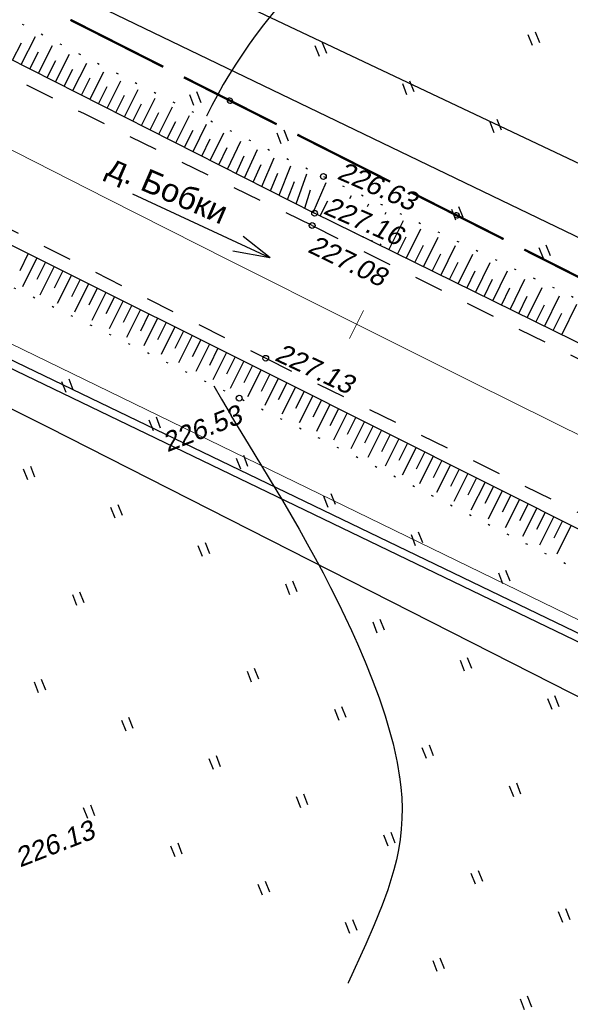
# Model space of a CAD drawing. Header units: millimetres. Extents: x -10 to 1169, y 1 to 1686.
# Tile 156 of 224: x 214 to 242, y 1183 to 1234. Entities that reach past the tile are written whole.
import ezdxf
from ezdxf.lldxf.tags import DXFTag

# ---------------------------------------------------------------- set-up
doc = ezdxf.new("R2010")
doc.units = ezdxf.units.MM
for name, pattern in [('ADOT1', [1, 0, -1]), ('AHIDDEN2', [3, 1.5, -1.5]), ('PHANTOM2', [1.25, 0.625, -0.125, 0.125, -0.125, 0.125, -0.125])]:
    doc.linetypes.add(name, pattern=pattern)
for name, color, linetype in [('CONTURS', 7, 'Continuous'), ('IZOLINES', 32, 'Continuous'), ('PDIGIT', 170, 'Continuous'), ('PICKETS', 7, 'Continuous'), ('ОБЪЕКТЫ_АВТОДОРОГ', 7, 'Continuous'), ('УЧАСТКИ', 7, 'Continuous')]:
    doc.layers.add(name, color=color, linetype=linetype)
doc.layers.add('СВЯЗЬ', color=170, linetype='Связь', lineweight=30)
doc.styles.get("Standard").update_dxf_attribs({"font": 'arial.ttf'})
tags = doc.linetypes.add('газ', pattern='A,42.7,-5.08,["Г",Standard,S=2.54,R=0,X=-2.54,Y=-1.27],-3.81', length=51.59).pattern_tags.tags
tags[6] = DXFTag(74, 10)
doc.linetypes.add('Связь', pattern='A,12.5,[130,ltypeshp.shx,S=1,R=-30,X=0,Y=0.9],1,[130,ltypeshp.shx,S=1,R=-30,X=0,Y=0.9],1,[130,ltypeshp.shx,S=1,R=-30,X=0,Y=0.9],4.5', length=19)

# ---------------------------------------------------------------- blocks, each defined once
blk = doc.blocks.new('401')
at = {"layer": 'CONTURS'}
for p, q in [((0, 0), (0, 1.2)), ((0.8, 0), (0.8, 1.2))]:
    blk.add_line(p, q, dxfattribs=at)
blk = doc.blocks.new('133')
at = {"layer": 'CONTURS', "color": 7, "linetype": 'Continuous', "const_width": 0.2}
for points in [[(-11, 0), (-2, 0)], [(0, 0), (9, 0)]]:
    blk.add_lwpolyline(points, dxfattribs=at)
at = {"layer": 'CONTURS', "color": 7, "linetype": 'Continuous', "const_width": 0.5}
blk.add_lwpolyline([(-6.791280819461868, -0.0028738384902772, 1), (-6.291280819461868, -0.0028738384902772, 1)], format="xyb", close=True, dxfattribs=at)
blk = doc.blocks.new('пкк')
at = {"layer": 'ОБЪЕКТЫ_АВТОДОРОГ', "lineweight": 15, "ltscale": 200}
blk.add_line((-0.0110175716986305, -0.8223418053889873), (-0.0083168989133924, 0.8046021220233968), dxfattribs=at)

msp = doc.modelspace()

# ---------------------------------------------------------------- linework, layer by layer
at = {"layer": 'CONTURS', "color": 1, "linetype": 'газ', "lineweight": 15}
msp.add_line((169.3897899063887, 1238.948933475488), (291.6249642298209, 1179.432197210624), dxfattribs=at)
at = {"layer": 'CONTURS', "lineweight": -2}
for p, q in [((213.9800286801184, 1231.990410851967), (214.718759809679, 1233.445676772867)), ((213.5341286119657, 1232.216625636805), (213.9869039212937, 1233.108250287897)), ((214.4259287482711, 1231.764196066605), (214.8784616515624, 1232.655943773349)), ((214.8718288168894, 1231.537981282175), (215.6042745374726, 1232.981772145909)), ((215.3177288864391, 1231.311766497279), (215.7700333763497, 1232.203630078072)), ((215.7636289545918, 1231.085551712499), (216.4913027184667, 1232.520855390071)), ((216.2095290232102, 1230.859336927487), (216.661581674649, 1231.751328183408)), ((216.6554290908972, 1230.633122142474), (217.3788079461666, 1232.061038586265)), ((217.5472292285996, 1230.180692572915), (218.266543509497, 1231.602013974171)), ((217.1013291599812, 1230.406907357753), (217.5530645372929, 1231.299059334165)), ((218.439029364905, 1229.728263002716), (219.1557341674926, 1231.146439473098)), ((217.9931292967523, 1229.954477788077), (218.4444288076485, 1230.846850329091)), ((219.330829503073, 1229.275833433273), (220.0445596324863, 1230.691052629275)), ((218.884929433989, 1229.502048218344), (219.3356020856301, 1230.394737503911)), ((220.2226296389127, 1228.823403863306), (220.9340865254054, 1230.238451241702)), ((219.77672957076, 1229.049618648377), (220.226479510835, 1229.942773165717)), ((221.1144297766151, 1228.370974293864), (221.8235415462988, 1229.787834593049)), ((220.6685297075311, 1228.597189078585), (221.1169081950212, 1229.491032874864)), ((221.5603298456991, 1228.144759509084), (222.0066607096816, 1229.039627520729)), ((222.0062299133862, 1227.918544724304), (222.7118147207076, 1229.338070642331)), ((222.4521299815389, 1227.692329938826), (222.8953967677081, 1228.58871967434)), ((222.8980300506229, 1227.466115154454), (223.6000654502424, 1228.893128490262)), ((223.3439301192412, 1227.239900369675), (223.7826139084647, 1228.138541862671)), ((223.7898301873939, 1227.013685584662), (224.4853997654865, 1228.449658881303)), ((224.6816303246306, 1226.561256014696), (225.3672715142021, 1228.010264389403)), ((224.2357302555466, 1226.787470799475), (224.6675513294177, 1227.689430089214)), ((225.5734304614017, 1226.108826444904), (226.2435754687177, 1227.576362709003)), ((225.1275303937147, 1226.335041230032), (225.549070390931, 1227.241851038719)), ((226.4652305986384, 1225.656396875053), (227.1099946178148, 1227.147497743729)), ((226.0193305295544, 1225.882611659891), (226.4254584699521, 1226.796427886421)), ((227.3570307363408, 1225.203967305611), (227.9629847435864, 1226.729535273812)), ((226.9111306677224, 1225.430182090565), (227.2941206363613, 1226.353934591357)), ((228.2488308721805, 1224.751537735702), (228.7938779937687, 1226.323945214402)), ((227.8029308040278, 1224.977752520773), (228.1512036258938, 1225.91514573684)), ((228.6947309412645, 1224.525322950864), (228.9910061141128, 1225.480425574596)), ((229.1319186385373, 1224.309145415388), (229.8029426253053, 1225.869042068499)), ((231.0262884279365, 1225.028276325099), (231.1098636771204, 1225.198293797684)), ((231.9432880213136, 1224.626929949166), (232.0103538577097, 1224.76336225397)), ((232.860287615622, 1224.22558357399), (232.9108440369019, 1224.328430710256)), ((230.8189649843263, 1223.473116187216), (230.8224126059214, 1223.48012969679)), ((233.0625483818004, 1222.370241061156), (233.8113342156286, 1223.893499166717)), ((233.9599817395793, 1221.929091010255), (234.7118243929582, 1223.458567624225)), ((231.2676816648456, 1223.252541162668), (231.2809124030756, 1223.27945650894)), ((231.7163983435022, 1223.031966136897), (231.7394122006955, 1223.078783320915)), ((233.5112650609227, 1222.149666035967), (233.9524151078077, 1223.047099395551)), ((234.8574150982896, 1221.487940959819), (235.6123145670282, 1223.023636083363)), ((232.1651150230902, 1222.81139111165), (232.197911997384, 1222.878110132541)), ((232.6138317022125, 1222.590816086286), (232.6564117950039, 1222.677436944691)), ((234.4086984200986, 1221.708515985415), (234.8498484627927, 1222.605949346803)), ((235.7548484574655, 1221.046790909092), (236.5128047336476, 1222.588704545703)), ((214.3458401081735, 1222.172349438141), (213.8992442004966, 1221.277613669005)), ((214.7932041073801, 1221.949043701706), (214.0455424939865, 1220.451157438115)), ((235.3061317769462, 1221.267365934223), (235.7472818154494, 1222.164799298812)), ((236.6522818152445, 1220.605640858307), (237.4132948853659, 1222.153773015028)), ((215.240568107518, 1221.725737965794), (214.7939643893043, 1220.831006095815)), ((215.6879321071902, 1221.502432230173), (214.9454073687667, 1220.014859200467)), ((236.2035651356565, 1220.826215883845), (236.6447151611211, 1221.723649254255)), ((237.5497151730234, 1220.164490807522), (238.3137850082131, 1221.718841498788)), ((216.1352961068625, 1221.279126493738), (215.688688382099, 1220.384396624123)), ((216.5826601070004, 1221.055820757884), (215.845276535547, 1219.578558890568)), ((237.1009984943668, 1220.385065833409), (237.5421484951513, 1221.282499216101)), ((238.4471485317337, 1219.723340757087), (239.2142750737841, 1221.283910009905)), ((239.3445818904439, 1219.282190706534), (240.1147650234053, 1220.848978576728)), ((217.0300241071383, 1220.832515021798), (216.5834142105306, 1219.937786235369)), ((217.4773881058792, 1220.609209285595), (216.7444585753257, 1219.140877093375)), ((217.9247521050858, 1220.385903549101), (217.4781408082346, 1219.491175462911)), ((237.998431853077, 1219.943915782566), (238.4395818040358, 1220.841349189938)), ((238.8958652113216, 1219.502765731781), (239.3370150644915, 1220.40019918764)), ((240.2420152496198, 1218.841040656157), (241.0152547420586, 1220.414047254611)), ((218.372116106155, 1220.162597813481), (217.6435679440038, 1218.703048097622)), ((218.8194801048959, 1219.939292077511), (218.3728674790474, 1219.044564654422)), ((239.7932985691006, 1219.061615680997), (240.2344482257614, 1219.959049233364)), ((241.1394486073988, 1218.399890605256), (241.9157439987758, 1219.979116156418)), ((219.2668441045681, 1219.71598634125), (218.5424732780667, 1218.26481122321)), ((219.7142081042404, 1219.492680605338), (219.2675935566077, 1218.597954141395)), ((240.6907319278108, 1218.620465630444), (241.1318811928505, 1219.517899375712)), ((242.0368819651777, 1217.958740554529), (242.8162323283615, 1219.544185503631)), ((220.1615721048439, 1219.269374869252), (219.4408183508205, 1217.825455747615)), ((220.6089361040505, 1219.046069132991), (220.1623180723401, 1218.151344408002)), ((221.0563001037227, 1218.822763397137), (220.3391599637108, 1217.38610195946)), ((241.5881652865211, 1218.179315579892), (242.0293137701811, 1219.076749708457)), ((221.5036641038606, 1218.599457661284), (221.0570392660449, 1217.704736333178)), ((221.9510281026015, 1218.376151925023), (221.237013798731, 1216.945788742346)), ((222.3983921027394, 1218.152846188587), (221.9517537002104, 1217.258131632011)), ((222.8457561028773, 1217.929540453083), (222.1345715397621, 1216.504918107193)), ((223.2931201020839, 1217.706234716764), (222.8464545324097, 1216.811533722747)), ((223.7404841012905, 1217.482928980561), (223.0321005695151, 1216.064061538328)), ((224.187848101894, 1217.259623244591), (223.7411280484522, 1216.364949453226)), ((224.6352121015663, 1217.03631750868), (223.9288146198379, 1215.621715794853)), ((225.0825761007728, 1216.813011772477), (224.6357468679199, 1215.918392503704)), ((225.5299401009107, 1216.58970603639), (224.8254090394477, 1215.179416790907)), ((225.9773041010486, 1216.366400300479), (225.5302560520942, 1215.471890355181)), ((226.4246681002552, 1216.143094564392), (225.7211722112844, 1214.736026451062)), ((226.8719540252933, 1215.919632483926), (226.4244678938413, 1215.025341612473)), ((227.3192399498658, 1215.696170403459), (226.6153882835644, 1214.29068638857)), ((227.7661656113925, 1215.471988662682), (227.3182412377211, 1214.577917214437)), ((228.2130912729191, 1215.247806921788), (227.5100648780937, 1213.845117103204)), ((228.6600169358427, 1215.023625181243), (228.2118729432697, 1214.129663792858)), ((229.106942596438, 1214.799443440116), (228.4033328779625, 1213.396163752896)), ((229.5538682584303, 1214.575261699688), (229.1056144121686, 1213.681355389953)), ((230.0007939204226, 1214.351079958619), (229.2961442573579, 1212.946013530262)), ((230.4477195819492, 1214.126898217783), (229.9994108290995, 1213.233019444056)), ((230.8946452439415, 1213.902716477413), (230.1888085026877, 1212.49542679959)), ((231.3415709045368, 1213.678534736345), (230.8932347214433, 1212.784669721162)), ((231.7884965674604, 1213.454352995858), (231.0801172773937, 1212.042066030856)), ((232.2354222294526, 1213.230171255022), (231.7870723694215, 1212.336313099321)), ((232.6823478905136, 1213.005989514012), (231.9714403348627, 1211.5886979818)), ((233.1292735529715, 1212.781807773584), (232.680916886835, 1211.887953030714)), ((233.5761992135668, 1212.557626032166), (232.8622721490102, 1211.134332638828)), ((234.0231248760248, 1212.333444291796), (233.5747648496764, 1211.439591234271)), ((234.4700505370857, 1212.109262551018), (233.7526402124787, 1210.679033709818)), ((234.9169761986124, 1211.885080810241), (234.4686145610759, 1210.991228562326)), ((235.3639018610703, 1211.660899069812), (234.6430101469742, 1210.223733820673)), ((235.8108275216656, 1211.436717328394), (235.362465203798, 1210.5428654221)), ((236.2577531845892, 1211.212535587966), (235.533071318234, 1209.767815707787)), ((236.7046788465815, 1210.98835384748), (236.2563164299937, 1210.094501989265)), ((237.1516045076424, 1210.764172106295), (236.4231001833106, 1209.311831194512)), ((237.5985301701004, 1210.539990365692), (237.1501681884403, 1209.646138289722)), ((238.0454558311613, 1210.315808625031), (237.3132113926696, 1208.856008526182)), ((238.4923814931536, 1210.091626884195), (238.0440206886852, 1209.19777421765)), ((238.9393071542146, 1209.867445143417), (238.2035226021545, 1208.40058078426)), ((239.3862328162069, 1209.643263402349), (238.9378745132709, 1208.749409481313)), ((239.8331584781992, 1209.41908166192), (239.0938366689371, 1207.945151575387)), ((240.2800841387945, 1209.194899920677), (239.831730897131, 1208.30104346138)), ((240.7270098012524, 1208.970718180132), (239.9847687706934, 1207.490940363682)), ((241.173935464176, 1208.746536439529), (240.7255923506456, 1207.852674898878)), ((241.6208611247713, 1208.522354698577), (240.8760025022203, 1207.037302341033)), ((242.0677867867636, 1208.298172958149), (241.6194638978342, 1207.404301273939)), ((242.5147124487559, 1208.073991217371), (241.7673593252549, 1206.583853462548))]:
    msp.add_line(p, q, dxfattribs=at)
at = {"layer": 'CONTURS', "linetype": 'ADOT1', "flags": 128}
for points in [[(135.124760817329, 1272.817782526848), (137.3080762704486, 1271.9417247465), (139.4876844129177, 1271.057415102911), (141.6635852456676, 1270.164853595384), (143.8357787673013, 1269.264040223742), (146.0042649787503, 1268.354974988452), (148.1690438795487, 1267.437657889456), (150.3301154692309, 1266.512088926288), (152.4874797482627, 1265.578268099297), (154.6411367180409, 1264.636195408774), (156.791086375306, 1263.685870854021), (159.858511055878, 1262.318128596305), (162.9225726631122, 1260.93990645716), (165.9814703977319, 1259.548479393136), (169.0334034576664, 1258.141122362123), (172.0765710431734, 1256.715110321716), (175.1091723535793, 1255.267718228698), (178.129406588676, 1253.796221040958), (181.1354729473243, 1252.2978937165), (184.1255706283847, 1250.770011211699), (187.0978988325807, 1249.209848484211), (189.103826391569, 1248.122761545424), (191.0960035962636, 1247.00961448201), (193.0776370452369, 1245.876443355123), (195.0519333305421, 1244.729284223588), (197.0220990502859, 1243.574173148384), (198.9913407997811, 1242.417146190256), (200.962865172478, 1241.264239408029), (202.9398787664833, 1240.121488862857), (204.9255881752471, 1238.994930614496), (206.9231999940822, 1237.890600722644), (209.1716724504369, 1236.673284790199), (211.4256923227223, 1235.466189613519), (213.6852596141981, 1234.269315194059), (215.9503743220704, 1233.082661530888), (218.2210364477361, 1231.906228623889), (220.4972459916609, 1230.740016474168), (222.7790029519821, 1229.584025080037), (225.0663073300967, 1228.438254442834), (227.3591591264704, 1227.302704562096), (229.6575583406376, 1226.177375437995)], [(297.4010178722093, 1181.314114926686), (294.925530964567, 1182.290694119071), (292.4546394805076, 1183.277664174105), (289.9883434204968, 1184.275025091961), (287.5266427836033, 1185.282776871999), (285.069537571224, 1186.30091951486), (282.6170277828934, 1187.32945302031), (280.1691134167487, 1188.368377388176), (277.7257944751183, 1189.41769261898), (275.2870709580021, 1190.477398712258), (272.8529428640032, 1191.547495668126), (270.4083068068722, 1192.636439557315), (267.969114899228, 1193.738200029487), (265.5350288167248, 1194.851794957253), (263.10571023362, 1195.976242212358), (260.680820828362, 1197.110559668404), (258.2600222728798, 1198.253765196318), (255.8429762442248, 1199.404876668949), (253.4293444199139, 1200.562911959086), (251.0187884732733, 1201.726888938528), (248.6109700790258, 1202.895825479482), (246.2662314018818, 1204.047155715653), (243.9285747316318, 1205.213000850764), (241.5964048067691, 1206.390100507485), (239.2681263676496, 1207.575194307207), (236.942144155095, 1208.765021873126), (234.6168629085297, 1209.956322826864), (232.2906873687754, 1211.14583679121), (229.9620222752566, 1212.330303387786), (227.6292723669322, 1213.506462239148), (225.2908423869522, 1214.671052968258), (222.9261637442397, 1215.837572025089), (220.5594905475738, 1217.00005615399), (218.1908227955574, 1218.158505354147), (215.8201604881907, 1219.312919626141), (213.4475036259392, 1220.463298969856), (211.0728522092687, 1221.60964338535), (208.6962062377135, 1222.751952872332), (206.3175657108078, 1223.890227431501), (203.9369306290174, 1225.024467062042), (201.554300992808, 1226.154671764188)]]:
    msp.add_lwpolyline(points, dxfattribs=at)
at = {"layer": 'CONTURS', "linetype": 'Continuous'}
for points in [[(134.7940231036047, 1270.227632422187), (156.2153630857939, 1261.019287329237), (186.1267654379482, 1247.101630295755), (205.8379321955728, 1236.121073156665), (229.2025687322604, 1224.267685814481)], [(202.2670121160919, 1228.201604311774), (227.1597744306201, 1215.776159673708), (249.1640394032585, 1204.738631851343), (273.5102110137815, 1193.228105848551), (297.9516232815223, 1183.269090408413)], [(301.0550135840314, 1190.748806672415), (276.8880782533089, 1201.251418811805), (251.9598356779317, 1213.080928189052), (229.2025687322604, 1224.267685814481)]]:
    msp.add_lwpolyline(points, dxfattribs=at)
at = {"layer": 'CONTURS', "linetype": 'AHIDDEN2', "flags": 128}
msp.add_lwpolyline([(229.0753610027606, 1223.631734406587), (226.6971630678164, 1224.778217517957), (224.3229287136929, 1225.932333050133), (221.9526579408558, 1227.094081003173), (219.5863507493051, 1228.263461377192), (217.2240071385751, 1229.440474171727), (214.8656271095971, 1230.625119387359), (212.5112106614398, 1231.817397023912), (210.1607577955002, 1233.01730708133), (207.8142685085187, 1234.224849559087), (205.4717428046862, 1235.440024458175), (204.9045509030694, 1235.738407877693)], dxfattribs=at)
at = {"layer": 'CONTURS', "linetype": 'AHIDDEN2'}
for points in [[(207.1243697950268, 1226.613574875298), (226.6672552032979, 1216.742276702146), (249.4088404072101, 1205.52147376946), (249.5367231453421, 1205.460287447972)], [(229.0753610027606, 1223.631734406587), (246.9609405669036, 1214.682169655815)]]:
    msp.add_lwpolyline(points, dxfattribs=at)
at = {"layer": 'CONTURS', "linetype": 'ADOT1'}
msp.add_lwpolyline([(229.6575583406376, 1226.177375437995), (252.7708115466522, 1215.013807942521), (277.4373339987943, 1202.963893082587), (301.7177975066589, 1192.893254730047)], dxfattribs=at)
at = {"layer": 'CONTURS'}
msp.add_lwpolyline([(229.5079116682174, 1224.170085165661), (229.8846203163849, 1224.908465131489)], dxfattribs=at)
at = {"layer": 'IZOLINES'}
for points in [[(227.3319358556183, 1235.021420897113), (226.5530592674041, 1234.046605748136), (226.1770525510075, 1233.548871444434), (225.8110883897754, 1233.04382935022), (225.4559825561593, 1232.531229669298), (225.1125236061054, 1232.010902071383), (224.7814589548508, 1231.482760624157), (224.4634741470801, 1230.946810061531), (224.1591707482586, 1230.40314913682), (223.8707613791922, 1229.855336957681), (223.5967008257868, 1229.300330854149), (223.5965971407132, 1229.300111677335)], [(223.9742061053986, 1215.308034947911), (224.3668180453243, 1214.617073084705), (224.3677882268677, 1214.615381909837), (224.3680913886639, 1214.615400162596), (224.8647946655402, 1213.765361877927), (224.8622182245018, 1213.770124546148), (225.7530542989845, 1212.298173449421), (227.5345023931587, 1209.354326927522), (228.3991865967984, 1207.867157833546), (228.8212043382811, 1207.117702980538), (229.2351945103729, 1206.363828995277), (229.6403933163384, 1205.605245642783), (230.0360832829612, 1204.841718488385), (230.4215577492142, 1204.073050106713), (230.7960758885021, 1203.29905953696), (231.119478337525, 1202.605652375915), (231.4303518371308, 1201.913422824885), (231.4282707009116, 1201.915244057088), (231.8233738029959, 1200.994539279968), (232.1962841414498, 1200.064853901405), (232.544724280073, 1199.126027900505), (232.8641066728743, 1198.177346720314), (233.1482220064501, 1197.218124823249), (233.274614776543, 1196.734254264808), (233.3889732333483, 1196.247526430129), (233.4899282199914, 1195.757997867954), (233.6148220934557, 1195.005628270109), (233.6126547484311, 1195.016808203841), (233.6784918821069, 1194.477269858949), (233.7213402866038, 1193.935792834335), (233.7400296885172, 1193.393368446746), (233.733215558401, 1192.851128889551), (233.700157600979, 1192.310339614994), (233.6408594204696, 1191.772275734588), (233.556113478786, 1191.2380788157), (233.4474351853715, 1190.708630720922), (233.3169054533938, 1190.184476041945), (233.1669664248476, 1189.665805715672), (233.0002187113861, 1189.152493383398), (232.7101866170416, 1188.355111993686), (232.7128881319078, 1188.361218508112), (232.2988486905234, 1187.340509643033), (231.858502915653, 1186.331052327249), (230.9475275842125, 1184.325689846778), (230.9421426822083, 1184.313870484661), (230.9421426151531, 1184.313870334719), (230.9421424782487, 1184.313870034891), (230.9421422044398, 1184.313869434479), (230.9421416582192, 1184.313868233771), (230.9421405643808, 1184.313865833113)]]:
    msp.add_lwpolyline(points, dxfattribs=at)
at = {"layer": 'PICKETS', "color": 7, "lineweight": -2}
for centre in [(229.6575583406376, 1226.177375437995), (229.2025687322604, 1224.267685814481), (229.0753610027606, 1223.631734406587), (226.6672552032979, 1216.742276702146), (225.2908423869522, 1214.671052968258)]:
    msp.add_circle(centre, 0.15, dxfattribs=at)
at = {"layer": 'ОБЪЕКТЫ_АВТОДОРОГ', "color": 0, "linetype": 'PHANTOM2', "lineweight": 15, "ltscale": 200}
msp.add_lwpolyline([(212.1256602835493, 1228.228748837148), (218.4178569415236, 1225.031408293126), (224.7782901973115, 1221.817231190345), (231.1302839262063, 1218.626964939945), (237.397162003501, 1215.501356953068), (243.50224830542, 1212.481154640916), (249.3688667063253, 1209.607105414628), (254.9203410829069, 1206.919956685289), (260.1039711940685, 1204.447960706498), (264.962960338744, 1202.169389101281), (269.5644876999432, 1200.050018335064), (273.9757324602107, 1198.055624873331), (278.2638738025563, 1196.151985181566), (282.4960909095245, 1194.304875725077)], dxfattribs=at)
at = {"layer": 'ОБЪЕКТЫ_АВТОДОРОГ'}
for points in [[(226.8858895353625, 1221.960494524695), (219.7729294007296, 1225.264554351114)], [(226.8945670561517, 1221.95581175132), (225.4909302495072, 1223.064486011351)], [(226.8875269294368, 1221.95442260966), (224.9611152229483, 1222.297361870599)]]:
    msp.add_lwpolyline(points, dxfattribs=at)
at = {"layer": 'СВЯЗЬ', "linetype": 'Связь', "lineweight": 30}
msp.add_lwpolyline([(616.9122967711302, 1103.122522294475), (569.8255994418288, 1099.028407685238), (568.2801667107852, 1098.862390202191), (514.3918186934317, 1105.285022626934), (454.0846167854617, 1117.495105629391), (407.2144124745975, 1131.601486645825), (298.782184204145, 1173.78216653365), (264.5048443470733, 1188.192064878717), (215.3998153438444, 1213.150520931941), (138.0686903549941, 1251.953664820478), (98.9752261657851, 1260.949202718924), (66.43230913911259, 1260.9282215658), (10.51991853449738, 1246.508920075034)], dxfattribs=at)
at = {"layer": 'УЧАСТКИ', "color": 6, "linetype": 'Continuous', "lineweight": -2}
for p, q in [((289.4556238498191, 1204.810969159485), (129.7624434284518, 1280.443928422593)), ((268.5100816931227, 1210.656785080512), (143.9068678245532, 1270.73718033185)), ((137.1504283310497, 1253.00030841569), (260.6493085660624, 1193.465300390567)), ((190.5405809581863, 1227.711929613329), (283.9717395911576, 1182.664799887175))]:
    msp.add_line(p, q, dxfattribs=at)

# ---------------------------------------------------------------- block references
at = {"layer": 'CONTURS', "lineweight": -2}
for name, p, xscale, yscale, zscale, rotation in [('133', (216.5333432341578, 1234.307504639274), 0.5998691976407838, 0.5, 0.599869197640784, 333.1481794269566), ('401', (240.5112723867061, 1232.970563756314), 0.4999999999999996, 0.4999999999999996, 0.4999999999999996, 21.3494687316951), ('401', (229.4576169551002, 1232.407801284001), 0.4999999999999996, 0.4999999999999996, 0.4999999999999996, 21.3494687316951), ('133', (228.3075209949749, 1228.346567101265), 0.5998691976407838, 0.5, 0.599869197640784, 333.1481794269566), ('401', (233.9916316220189, 1230.422175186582), 0.4999999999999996, 0.4999999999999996, 0.4999999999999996, 21.3494687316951), ('401', (222.9379761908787, 1229.859412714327), 0.4999999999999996, 0.4999999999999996, 0.4999999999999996, 21.3494687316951), ('401', (238.5256462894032, 1228.436549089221), 0.4999999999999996, 0.4999999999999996, 0.4999999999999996, 21.3494687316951), ('401', (227.4719908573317, 1227.873786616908), 0.4999999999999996, 0.4999999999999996, 0.4999999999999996, 21.3494687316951), ('133', (240.081698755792, 1222.385629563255), 0.5998691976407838, 0.5, 0.599869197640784, 333.1481794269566), ('401', (236.5400201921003, 1223.902534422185), 0.4999999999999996, 0.4999999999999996, 0.4999999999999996, 21.3494687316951), ('401', (241.074034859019, 1221.916908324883), 0.4999999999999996, 0.4999999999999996, 0.4999999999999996, 21.3494687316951), ('401', (216.3051392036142, 1214.959030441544), 0.4999999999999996, 0.4999999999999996, 0.4999999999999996, 21.3494687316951), ('401', (220.8391538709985, 1212.973404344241), 0.4999999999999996, 0.4999999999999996, 0.4999999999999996, 21.3494687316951), ('401', (225.3731685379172, 1210.987778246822), 0.4999999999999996, 0.4999999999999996, 0.4999999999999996, 21.3494687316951), ('401', (214.3195131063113, 1210.425015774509), 0.4999999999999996, 0.4999999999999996, 0.4999999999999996, 21.3494687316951), ('401', (229.9071832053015, 1209.002152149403), 0.4999999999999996, 0.4999999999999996, 0.4999999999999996, 21.3494687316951), ('401', (218.85352777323, 1208.43938967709), 0.4999999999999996, 0.4999999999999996, 0.4999999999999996, 21.3494687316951), ('401', (234.4411978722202, 1207.0165260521), 0.4999999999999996, 0.4999999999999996, 0.4999999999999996, 21.3494687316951), ('401', (223.3875424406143, 1206.453763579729), 0.4999999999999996, 0.4999999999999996, 0.4999999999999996, 21.3494687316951), ('401', (238.9752125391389, 1205.030899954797), 0.4999999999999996, 0.4999999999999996, 0.4999999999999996, 21.3494687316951), ('401', (227.9215571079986, 1204.468137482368), 0.4999999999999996, 0.4999999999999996, 0.4999999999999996, 21.3494687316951), ('401', (216.8679016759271, 1203.905375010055), 0.4999999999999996, 0.4999999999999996, 0.4999999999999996, 21.3494687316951), ('401', (232.4555717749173, 1202.482511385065), 0.4999999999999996, 0.4999999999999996, 0.4999999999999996, 21.3494687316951), ('401', (236.989586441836, 1200.496885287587), 0.4999999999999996, 0.4999999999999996, 0.4999999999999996, 21.3494687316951), ('401', (225.9359310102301, 1199.934122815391), 0.4999999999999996, 0.4999999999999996, 0.4999999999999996, 21.3494687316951), ('401', (214.8822755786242, 1199.371360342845), 0.4999999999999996, 0.4999999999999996, 0.4999999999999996, 21.3494687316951), ('401', (241.5236011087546, 1198.511259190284), 0.4999999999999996, 0.4999999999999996, 0.4999999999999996, 21.3494687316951), ('401', (230.4699456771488, 1197.948496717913), 0.4999999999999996, 0.4999999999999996, 0.4999999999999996, 21.3494687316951), ('401', (219.4162902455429, 1197.385734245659), 0.4999999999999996, 0.4999999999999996, 0.4999999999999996, 21.3494687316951), ('401', (235.0039603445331, 1195.962870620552), 0.4999999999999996, 0.4999999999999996, 0.4999999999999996, 21.3494687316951), ('401', (223.9503049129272, 1195.400108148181), 0.4999999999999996, 0.4999999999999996, 0.4999999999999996, 21.3494687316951), ('401', (239.5379750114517, 1193.977244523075), 0.4999999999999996, 0.4999999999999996, 0.4999999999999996, 21.3494687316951), ('401', (228.4843195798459, 1193.414482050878), 0.4999999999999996, 0.4999999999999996, 0.4999999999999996, 21.3494687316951), ('401', (217.43066414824, 1192.851719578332), 0.4999999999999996, 0.4999999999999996, 0.4999999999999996, 21.3494687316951), ('401', (233.0183342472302, 1191.428855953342), 0.4999999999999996, 0.4999999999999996, 0.4999999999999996, 21.3494687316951), ('401', (221.9646788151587, 1190.866093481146), 0.4999999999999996, 0.4999999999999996, 0.4999999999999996, 21.3494687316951), ('401', (237.5523489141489, 1189.443229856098), 0.4999999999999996, 0.4999999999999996, 0.4999999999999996, 21.3494687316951), ('401', (226.498693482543, 1188.880467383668), 0.4999999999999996, 0.4999999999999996, 0.4999999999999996, 21.3494687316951), ('401', (242.0863635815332, 1187.457603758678), 0.4999999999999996, 0.4999999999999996, 0.4999999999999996, 21.3494687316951), ('401', (231.0327081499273, 1186.894841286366), 0.4999999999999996, 0.4999999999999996, 0.4999999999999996, 21.3494687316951), ('401', (235.566722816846, 1184.909215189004), 0.4999999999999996, 0.4999999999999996, 0.4999999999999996, 21.3494687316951), ('401', (240.1007374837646, 1182.923589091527), 0.4999999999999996, 0.4999999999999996, 0.4999999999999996, 21.3494687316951)]:
    msp.add_blockref(name, p, dxfattribs=dict(at, xscale=xscale, yscale=yscale, zscale=zscale, rotation=rotation))
at = {"layer": 'ОБЪЕКТЫ_АВТОДОРОГ', "color": 0, "linetype": 'PHANTOM2', "lineweight": 15, "rotation": 333.4922546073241}
msp.add_blockref('пкк', (231.3948386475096, 1218.495018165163), dxfattribs=at)

# ---------------------------------------------------------------- texts
at = {"layer": 'PDIGIT', "color": 7, "lineweight": -2}
for s, height, rotation, oblique, p in [('226.63', 0.9999999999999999, 336.2143515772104, 10, (230.3150637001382, 1226.08377475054)), ('227.16', 1, 336.3622814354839, 9.999999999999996, (229.6071565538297, 1224.271685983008)), ('227.08', 0.9999999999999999, 334.1763801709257, 10, (228.7893658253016, 1222.28550153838)), ('227.13', 1, 334.9250059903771, 10.00000000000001, (227.0779726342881, 1216.660547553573)), ('226.53', 0.9999999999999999, 21.34946873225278, 10, (221.554896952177, 1211.857661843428)), ('226.13', 0.9999999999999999, 21.34946873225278, 10, (213.9157452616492, 1190.308028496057))]:
    msp.add_text(s, height=height, rotation=rotation, dxfattribs=dict(at, oblique=oblique)).set_placement(p)
at = {"layer": 'ОБЪЕКТЫ_АВТОДОРОГ', "lineweight": -2}
msp.add_text('д. Бобки', height=1.2, rotation=336.5666103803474, dxfattribs=at).set_placement((218.3318034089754, 1226.282745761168))

doc.saveas('drawing.dxf')
